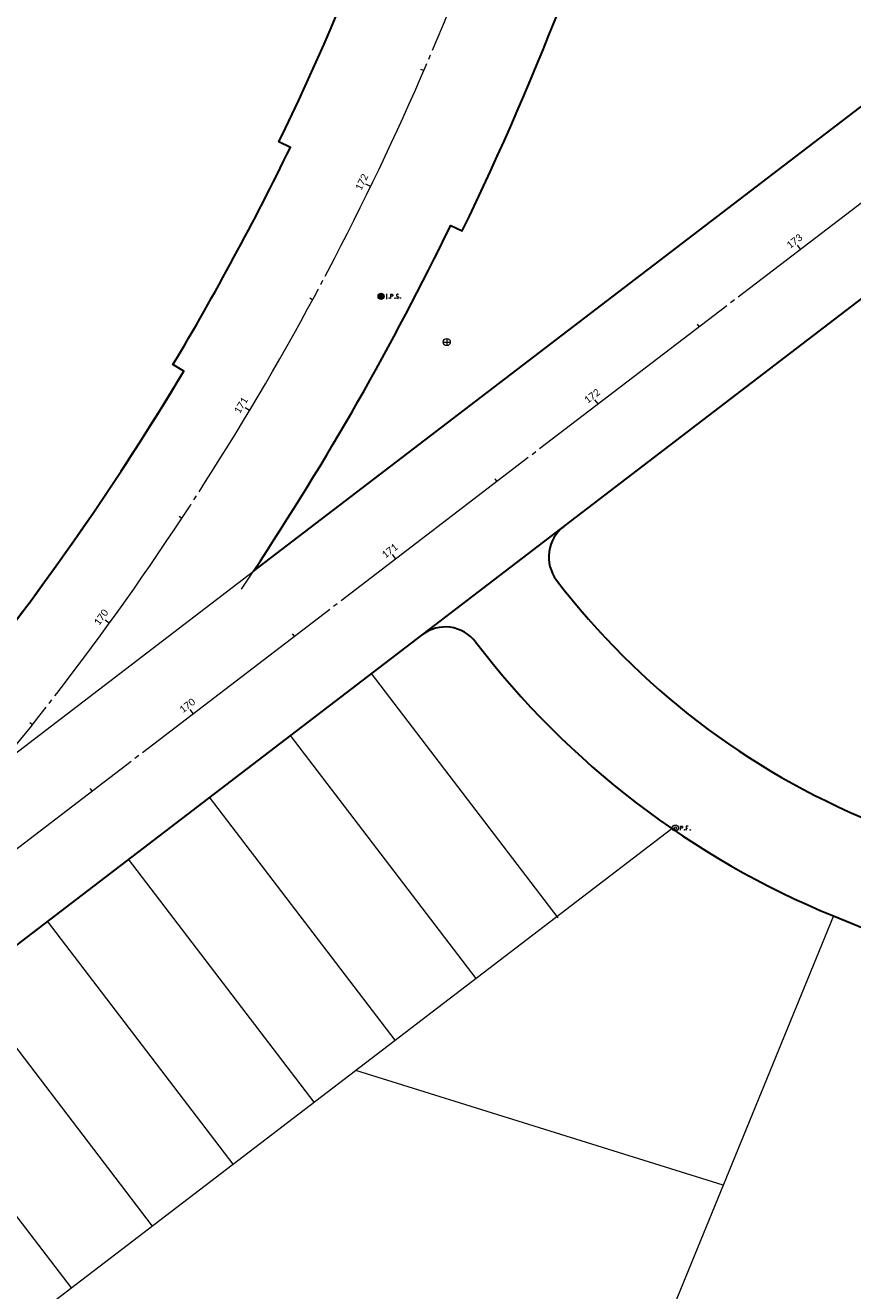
# Model space of a CAD drawing. Header units: inches. Extents: x 2260749 to 2263054, y 729378 to 732258.
# Tile 9 of 13: x 2262294 to 2262619, y 730552 to 731049. Entities that reach past the tile are written whole.
import ezdxf

# ---------------------------------------------------------------- set-up
doc = ezdxf.new("R2010")
doc.units = ezdxf.units.IN
doc.header["$LTSCALE"] = 20
doc.header["$MEASUREMENT"] = 0
doc.linetypes.add('cl', pattern=[4.99999, 0.09375, -0.09375, 4.624991, -0.09375, 0.09375])
doc.linetypes.add('rowex', pattern=[0])
for name, color, linetype, lineweight in [('DV_X_Property_Line', 7, 'Continuous', 0), ('RW_X_CL', 6, 'cl', 0), ('RW_X_CL_100_Stations', 6, 'Continuous', 0), ('RW_X_Fee_RW', 6, 'rowex', 30), ('SV_P_Mon_Cells_Set', 7, 'Continuous', 0), ('SV_X_Control_Cells_Found', 7, 'Continuous', 0), ('SV_X_Mon_Cells_Found', 7, 'Continuous', 0)]:
    doc.layers.add(name, color=color, linetype=linetype, lineweight=lineweight)
doc.layers.add('SC_Scratch1', color=7, linetype='Continuous', lineweight=0, plot=False)
doc.styles.add('~X_Label - CenterBottom', font='calibril.ttf', dxfattribs={"height": 0.14})

# ---------------------------------------------------------------- blocks, each defined once
blk = doc.blocks.new('DrawTextAnnotation21')
at = {"layer": 'RW_X_CL_100_Stations', "insert": (-1.52, 1.99), "char_height": 2.8, "attachment_point": 8, "rotation": 37.403, "line_spacing_factor": 0.615, "style": '~X_Label - CenterBottom'}
blk.add_mtext('{\\C256;170}', dxfattribs=at)
blk = doc.blocks.new('DrawTextAnnotation22')
at = {"layer": 'RW_X_CL_100_Stations', "insert": (-1.52, 1.99), "char_height": 2.8, "attachment_point": 8, "rotation": 37.403, "line_spacing_factor": 0.615, "style": '~X_Label - CenterBottom'}
blk.add_mtext('{\\C256;171}', dxfattribs=at)
blk = doc.blocks.new('DrawTextAnnotation23')
at = {"layer": 'RW_X_CL_100_Stations', "insert": (-1.52, 1.99), "char_height": 2.8, "attachment_point": 8, "rotation": 37.403, "line_spacing_factor": 0.615, "style": '~X_Label - CenterBottom'}
blk.add_mtext('{\\C256;172}', dxfattribs=at)
blk = doc.blocks.new('DrawTextAnnotation24')
at = {"layer": 'RW_X_CL_100_Stations', "insert": (-1.52, 1.99), "char_height": 2.8, "attachment_point": 8, "rotation": 37.403, "line_spacing_factor": 0.615, "style": '~X_Label - CenterBottom'}
blk.add_mtext('{\\C256;173}', dxfattribs=at)
blk = doc.blocks.new('DrawLineAnnotationDirectionLength19')
at = {"layer": 'RW_X_CL_100_Stations'}
blk.add_line((0, 0), (-1.21, 1.59), dxfattribs=at)
blk = doc.blocks.new('DrawLineAnnotationDirectionLength20')
at = {"layer": 'RW_X_CL_100_Stations'}
blk.add_line((0, 0), (-1.21, 1.59), dxfattribs=at)
blk = doc.blocks.new('DrawLineAnnotationDirectionLength21')
at = {"layer": 'RW_X_CL_100_Stations'}
blk.add_line((0, 0), (-1.21, 1.59), dxfattribs=at)
blk = doc.blocks.new('DrawLineAnnotationDirectionLength22')
at = {"layer": 'RW_X_CL_100_Stations'}
blk.add_line((0, 0), (-1.21, 1.59), dxfattribs=at)
blk = doc.blocks.new('DrawLineAnnotationDirectionLength47')
at = {"layer": 'RW_X_CL_100_Stations'}
blk.add_line((0, 0), (-0.73, 0.95), dxfattribs=at)
blk = doc.blocks.new('DrawLineAnnotationDirectionLength48')
at = {"layer": 'RW_X_CL_100_Stations'}
blk.add_line((0, 0), (-0.73, 0.95), dxfattribs=at)
blk = doc.blocks.new('DrawLineAnnotationDirectionLength49')
at = {"layer": 'RW_X_CL_100_Stations'}
blk.add_line((0, 0), (-0.73, 0.95), dxfattribs=at)
blk = doc.blocks.new('DrawLineAnnotationDirectionLength50')
at = {"layer": 'RW_X_CL_100_Stations'}
blk.add_line((0, 0), (-0.73, 0.95), dxfattribs=at)
blk = doc.blocks.new('DrawTextAnnotation35')
at = {"layer": 'RW_X_CL_100_Stations', "insert": (-2.02, 1.47), "char_height": 2.8, "attachment_point": 8, "rotation": 54.0862, "line_spacing_factor": 0.615, "style": '~X_Label - CenterBottom'}
blk.add_mtext('{\\C256;170}', dxfattribs=at)
blk = doc.blocks.new('DrawTextAnnotation36')
at = {"layer": 'RW_X_CL_100_Stations', "insert": (-2.14, 1.28), "char_height": 2.8, "attachment_point": 8, "rotation": 59.0846, "line_spacing_factor": 0.615, "style": '~X_Label - CenterBottom'}
blk.add_mtext('{\\C256;171}', dxfattribs=at)
blk = doc.blocks.new('DrawTextAnnotation37')
at = {"layer": 'RW_X_CL_100_Stations', "insert": (-2.25, 1.09), "char_height": 2.8, "attachment_point": 8, "rotation": 64.083, "line_spacing_factor": 0.615, "style": '~X_Label - CenterBottom'}
blk.add_mtext('{\\C256;172}', dxfattribs=at)
blk = doc.blocks.new('DrawLineAnnotationDirectionLength60')
at = {"layer": 'RW_X_CL_100_Stations'}
blk.add_line((0, 0), (-1.62, 1.17), dxfattribs=at)
blk = doc.blocks.new('DrawLineAnnotationDirectionLength61')
at = {"layer": 'RW_X_CL_100_Stations'}
blk.add_line((0, 0), (-1.72, 1.03), dxfattribs=at)
blk = doc.blocks.new('DrawLineAnnotationDirectionLength62')
at = {"layer": 'RW_X_CL_100_Stations'}
blk.add_line((0, 0), (-1.8, 0.87), dxfattribs=at)
blk = doc.blocks.new('DrawLineAnnotationDirectionLength74')
at = {"layer": 'RW_X_CL_100_Stations'}
blk.add_line((0, 0), (-0.94, 0.75), dxfattribs=at)
blk = doc.blocks.new('DrawLineAnnotationDirectionLength75')
at = {"layer": 'RW_X_CL_100_Stations'}
blk.add_line((0, 0), (-1, 0.66), dxfattribs=at)
blk = doc.blocks.new('DrawLineAnnotationDirectionLength76')
at = {"layer": 'RW_X_CL_100_Stations'}
blk.add_line((0, 0), (-1.06, 0.57), dxfattribs=at)
blk = doc.blocks.new('DrawLineAnnotationDirectionLength77')
at = {"layer": 'RW_X_CL_100_Stations'}
blk.add_line((0, 0), (-1.1, 0.48), dxfattribs=at)
blk = doc.blocks.new('IPS2')
at = {"layer": 'SV_P_Mon_Cells_Set', "linetype": 'rowex', "true_color": 0xa56100}
h = blk.add_hatch(color=44, dxfattribs=at)
edge = h.paths.add_edge_path()
edge.add_arc((0, 0), 1.2, 0, 360)
at = {"layer": 'SV_P_Mon_Cells_Set', "color": 44, "linetype": 'Continuous', "lineweight": 0, "true_color": 0xa56100, "flags": 128}
for points in [[(2.02, 0.8), (2.37, 0.8)], [(2.2, -0.8), (2.2, 0.8)], [(3.76, -0.8), (3.76, 0.8), (4.29, 0.8), (4.34, 0.79), (4.42, 0.76), (4.46, 0.74), (4.49, 0.71), (4.53, 0.65), (4.57, 0.59), (4.59, 0.49), (4.59, 0.34), (4.58, 0.29), (4.55, 0.21), (4.51, 0.12), (4.47, 0.08), (4.43, 0.06), (4.38, 0.03), (4.29, 0.02), (3.76, 0.02)], [(6.77, 0.69), (6.75, 0.71), (6.71, 0.74), (6.62, 0.78), (6.49, 0.8), (6.41, 0.8), (6.37, 0.8), (6.23, 0.76), (6.11, 0.69), (6.03, 0.59), (6.01, 0.49), (6.01, 0.41), (6.03, 0.31), (6.12, 0.22), (6.73, -0.16), (6.78, -0.21), (6.8, -0.26), (6.82, -0.33), (6.82, -0.41), (6.81, -0.48), (6.8, -0.53), (6.78, -0.6), (6.76, -0.65), (6.74, -0.68), (6.7, -0.72), (6.67, -0.75), (6.63, -0.77), (6.59, -0.79), (6.49, -0.8), (6.34, -0.8), (6.24, -0.77), (6.1, -0.68), (6.01, -0.61)], [(2.02, -0.8), (2.37, -0.8)], [(3.15, -0.58), (3.21, -0.58), (3.24, -0.61), (3.28, -0.66), (3.28, -0.72), (3.24, -0.77), (3.21, -0.8), (3.15, -0.8), (3.12, -0.77), (3.09, -0.72), (3.09, -0.66), (3.12, -0.61), (3.15, -0.58)], [(5.4, -0.58), (5.46, -0.58), (5.49, -0.61), (5.52, -0.66), (5.52, -0.72), (5.49, -0.77), (5.46, -0.8), (5.4, -0.8), (5.37, -0.77), (5.34, -0.72), (5.34, -0.66), (5.37, -0.61), (5.4, -0.58)], [(7.59, -0.58), (7.64, -0.58), (7.67, -0.61), (7.71, -0.66), (7.71, -0.72), (7.67, -0.77), (7.64, -0.8), (7.59, -0.8), (7.55, -0.77), (7.52, -0.72), (7.52, -0.66), (7.55, -0.61), (7.59, -0.58)]]:
    blk.add_lwpolyline(points, dxfattribs=at)
at = {"layer": 'SV_P_Mon_Cells_Set', "color": 44, "linetype": 'Continuous', "lineweight": 0, "true_color": 0xa56100}
blk.add_circle((0, 0), 1.2, dxfattribs=at)
blk = doc.blocks.new('IPIPE')
at = {"layer": 'SV_X_Mon_Cells_Found', "color": 7, "linetype": 'Continuous', "lineweight": 0, "flags": 128}
for points in [[(2, -0.8), (2, 0.8), (2.53, 0.8), (2.58, 0.79), (2.66, 0.76), (2.69, 0.74), (2.72, 0.71), (2.77, 0.65), (2.8, 0.59), (2.82, 0.48), (2.82, 0.33), (2.81, 0.28), (2.79, 0.21), (2.75, 0.12), (2.7, 0.08), (2.67, 0.06), (2.61, 0.03), (2.53, 0.02), (2, 0.02)], [(5.01, 0.8), (4.25, 0.8), (4.25, -0.8)], [(4.25, 0.02), (4.79, 0.02)], [(3.64, -0.59), (3.69, -0.59), (3.73, -0.61), (3.76, -0.66), (3.76, -0.72), (3.73, -0.77), (3.69, -0.8), (3.64, -0.8), (3.61, -0.77), (3.57, -0.72), (3.57, -0.66), (3.61, -0.61), (3.64, -0.59)], [(5.79, -0.59), (5.84, -0.59), (5.88, -0.61), (5.91, -0.66), (5.91, -0.72), (5.88, -0.77), (5.84, -0.8), (5.79, -0.8), (5.76, -0.77), (5.72, -0.72), (5.72, -0.66), (5.76, -0.61), (5.79, -0.59)]]:
    blk.add_lwpolyline(points, dxfattribs=at)
at = {"layer": 'SV_X_Mon_Cells_Found', "color": 7, "linetype": 'Continuous', "lineweight": 0}
for radius in [1.2, 0.495]:
    blk.add_circle((0, 0), radius, dxfattribs=at)
blk = doc.blocks.new('BM1')
at = {"layer": 'SV_X_Control_Cells_Found', "color": 44, "linetype": 'Continuous', "lineweight": 0, "true_color": 0xa56100}
for p, q in [((-1.41, 0), (1.41, 0)), ((0, 1.41), (0, -1.41))]:
    blk.add_line(p, q, dxfattribs=at)
blk.add_circle((0, 0), 1.41, dxfattribs=at)

msp = doc.modelspace()

# ---------------------------------------------------------------- linework, layer by layer
at = {"layer": 'DV_X_Property_Line'}
for p, q in [((2262502.99, 730698.29), (2262429.69, 730794.15)), ((2262470.81, 730674.53), (2262397.92, 730769.85)), ((2262439.03, 730650.23), (2262366.14, 730745.56)), ((2262298.71, 730542.94), (2262547.63, 730733.27)), ((2262407.26, 730625.93), (2262334.37, 730721.26)), ((2262375.48, 730601.64), (2262302.59, 730696.96)), ((2262611.01, 730699.01), (2262525.82, 730491.08)), ((2262343.71, 730577.34), (2262270.82, 730672.67)), ((2262311.93, 730553.04), (2262239.04, 730648.37)), ((2262567.71, 730593.31), (2262423.56, 730638.4))]:
    msp.add_line(p, q, dxfattribs=at)
at = {"layer": 'RW_X_CL'}
msp.add_line((2260777.87, 729568.87), (2263051.84, 731307.64), dxfattribs=at)
at = {"layer": 'RW_X_CL', "flags": 128}
msp.add_lwpolyline([(2262173.16, 730635.76), (2262191.38, 730611.93, 0.235247), (2262463.58, 730478.46, 0.235247)], format="xyb", dxfattribs=at)
at = {"layer": 'RW_X_CL'}
msp.add_arc((2261398.36, 731486.3), 1146.28, 307.40298, 19.95298, dxfattribs=at)
at = {"layer": 'RW_X_Fee_RW'}
for p, q in [((2262383.4, 730834.28), (2262659.31, 731045.25)), ((2262611.01, 730699.01), (2262632.76, 730690.1))]:
    msp.add_line(p, q, dxfattribs=at)
at = {"layer": 'RW_X_Fee_RW', "flags": 128}
for points in [[(2260759.65, 729592.7), (2262076.41, 730599.55), (2262076.41, 730599.55, 0.094887), (2262356.05, 730912.79), (2262351.76, 730915.36, 0.021813), (2262397.88, 731000.6), (2262393.38, 731002.78, 0.043647), (2262462.21, 731182.85), (2262452.6, 731185.59, 0.076482), (2262494.23, 731516.42), (2262504.23, 731516.69, 0.043647), (2262482.16, 731708.2), (2262457.67, 731703.19, 0.036589), (2262414.74, 731855.29), (2262403.71, 731885.65), (2262431.91, 731895.89), (2262300.36, 732258.21)], [(2262167.86, 730677.62, 0.067765), (2262356.05, 730912.79), (2262351.76, 730915.36, 0.021813), (2262397.88, 731000.6), (2262393.38, 731002.78, 0.043647), (2262462.21, 731182.85), (2262452.6, 731185.59, 0.076482), (2262494.23, 731516.42), (2262504.23, 731516.69, 0.043647), (2262482.16, 731708.2), (2262457.67, 731703.19, 0.036589), (2262414.74, 731855.29), (2262403.71, 731885.65), (2262431.91, 731895.89), (2262300.36, 732258.21)], [(2262383.4, 730834.28, 0.033106), (2262460.84, 730970), (2262465.34, 730967.82, 0.043647), (2262539.14, 731160.91), (2262548.76, 731158.16, 0.076482), (2262594.19, 731519.17), (2262584.2, 731518.89, 0.043647), (2262560.53, 731724.25), (2262570.33, 731726.26, 0.02836), (2262535.65, 731857.34, 0.02836)], [(2262463.46, 730498.46, -0.222307), (2262217.13, 730611.81, -0.428698), (2262219.48, 730633.42), (2262219.16, 730633.17), (2262695.75, 730997.59)]]:
    msp.add_lwpolyline(points, format="xyb", dxfattribs=at)
at = {"layer": 'RW_X_Fee_RW'}
for centre, radius, start, end in [((2262514.27, 730839.94), 15, 127.403, 217.403), ((2262739.24, 731011.96), 298.2, 217.403, 247.7196), ((2262458.66, 730797.42), 15, 37.403, 127.403), ((2262739.24, 731011.96), 338.2, 217.403, 247.7196)]:
    msp.add_arc(centre, radius, start, end, dxfattribs=at)
at = {"layer": 'SC_Scratch1'}
for p in [(2262171.16, 730672), (2262378.67, 730827.2)]:
    msp.add_line(p, (2262383.4, 730834.28), dxfattribs=at)

# ---------------------------------------------------------------- block references
at = {"color": 7, "linetype": 'Continuous', "lineweight": 0}
for name, p in [('DrawLineAnnotationDirectionLength77', (2262450.23, 731030.73)), ('DrawTextAnnotation37', (2262429.36, 730985.3)), ('DrawLineAnnotationDirectionLength62', (2262429.36, 730985.3)), ('DrawTextAnnotation24', (2262598.09, 730960.68)), ('DrawLineAnnotationDirectionLength22', (2262598.09, 730960.68)), ('DrawLineAnnotationDirectionLength76', (2262406.53, 730940.82)), ('DrawLineAnnotationDirectionLength50', (2262558.37, 730930.31)), ('DrawTextAnnotation23', (2262518.65, 730899.94)), ('DrawTextAnnotation36', (2262381.79, 730897.38)), ('DrawLineAnnotationDirectionLength21', (2262518.65, 730899.94)), ('DrawLineAnnotationDirectionLength61', (2262381.79, 730897.38)), ('DrawLineAnnotationDirectionLength49', (2262478.93, 730869.57)), ('DrawLineAnnotationDirectionLength75', (2262355.17, 730855.05)), ('DrawTextAnnotation22', (2262439.21, 730839.2)), ('DrawLineAnnotationDirectionLength20', (2262439.21, 730839.2)), ('DrawTextAnnotation35', (2262326.74, 730813.93)), ('DrawLineAnnotationDirectionLength60', (2262326.74, 730813.93)), ('DrawLineAnnotationDirectionLength48', (2262399.49, 730808.83)), ('DrawTextAnnotation21', (2262359.78, 730778.45)), ('DrawLineAnnotationDirectionLength19', (2262359.78, 730778.45)), ('DrawLineAnnotationDirectionLength74', (2262296.53, 730774.09)), ('DrawLineAnnotationDirectionLength47', (2262320.06, 730748.08))]:
    msp.add_blockref(name, p, dxfattribs=at)
for name, p in [('IPS2', (2262433.49, 730942.17)), ('BM1', (2262459.24, 730924.22)), ('IPIPE', (2262549, 730733.47))]:
    msp.add_blockref(name, p)

doc.saveas('drawing.dxf')
